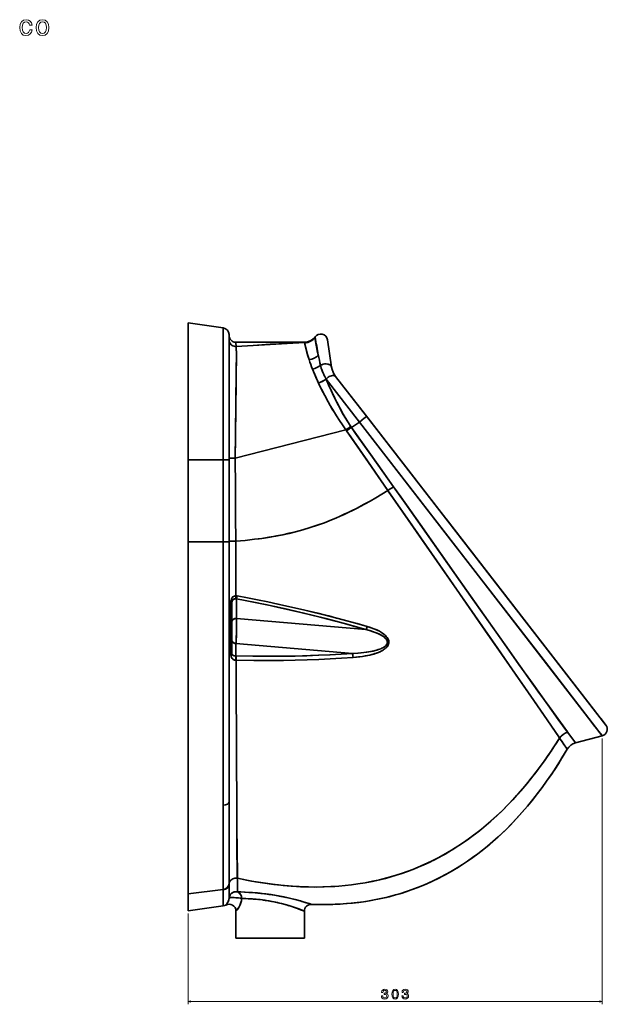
# Model space of a CAD drawing. Extents: x 436 to 1292, y 276 to 1626.
# Tile 9 of 9: x 863 to 1292, y 903 to 1623. Entities that reach past the tile are written whole.
import ezdxf

# ---------------------------------------------------------------- set-up
doc = ezdxf.new("R2010")
doc.units = 0

msp = doc.modelspace()

# ---------------------------------------------------------------- linework, layer by layer
at = {"color": 7, "lineweight": 35}
for p, q in [((1011.7, 1397.8), (986, 1401.41)), ((986, 1301.41), (986, 1401.41)), ((1011.7, 1397.8), (986, 1401.41)), ((986, 1301.41), (986, 1401.41)), ((1011.7, 1397.8), (1011.7, 1301.41)), ((1011.7, 1301.41), (1011.7, 1397.8)), ((1016, 1392.84), (1016, 1301.41)), ((1016, 1392.84), (1016, 1301.41)), ((1016, 1302.57), (1016, 1388.95)), ((1090.91, 1369.13), (1087.88, 1389.06)), ((1087.88, 1389.06), (1090.91, 1369.13)), ((1087.88, 1389.06), (1090.91, 1369.13)), ((1090.91, 1369.13), (1087.88, 1389.06)), ((1116.4, 1333.13), (1093.88, 1362.19)), ((1093.88, 1362.19), (1116.4, 1333.13)), ((1093.88, 1362.19), (1115.6, 1334.16)), ((1115.6, 1334.16), (1093.88, 1362.19)), ((1116.4, 1333.13), (1093.88, 1362.19)), ((1115.6, 1334.16), (1093.88, 1362.19)), ((1111.22, 1328.85), (1086.97, 1360.37)), ((1111.22, 1328.85), (1086.97, 1360.37)), ((1115.6, 1334.16), (1152.63, 1286.39)), ((1278.26, 1124.29), (1115.6, 1334.16)), ((1278.26, 1124.29), (1115.6, 1334.16)), ((1291.39, 1107.35), (1116.4, 1333.13)), ((1116.4, 1333.13), (1285.57, 1114.87)), ((1291.39, 1107.35), (1116.4, 1333.13)), ((1020.49, 1302.56), (1101.42, 1323.25)), ((1020.49, 1302.56), (1101.42, 1323.25)), ((1011.7, 1301.41), (986, 1301.41)), ((1011.7, 1301.41), (986, 1301.41)), ((986, 1241.41), (986, 1301.41)), ((986, 1241.41), (986, 1301.41)), ((1011.7, 1301.41), (1011.7, 1241.41)), ((1011.7, 1301.41), (1011.7, 1241.41)), ((1016, 1302.57), (1016, 1241.79)), ((1016, 1241.41), (1016, 1301.41)), ((1016, 1301.41), (1016, 1241.41)), ((1174.54, 1258.12), (1278.26, 1124.29)), ((1011.7, 1241.41), (986, 1241.41)), ((986, 983.79), (986, 1241.41)), ((1011.7, 1241.41), (986, 1241.41)), ((986, 983.79), (986, 1241.41)), ((1011.7, 1241.41), (1011.7, 1048.62)), ((1011.7, 1048.62), (1011.7, 1241.41)), ((1016, 1241.79), (1016, 1050.9)), ((1016, 1241.41), (1016, 1050.9)), ((1016, 1241.41), (1016, 1050.9)), ((1017.25, 1159.66), (1017.25, 1196.1)), ((1017.25, 1196.1), (1017.25, 1159.66)), ((1018, 1196.38), (1018, 1160.04)), ((1018, 1196.38), (1018, 1160.04)), ((1116.04, 1177.14), (1021.43, 1185.2)), ((1021.43, 1185.2), (1116.04, 1177.14)), ((1106.17, 1159.74), (1021, 1167)), ((1021, 1167), (1106.17, 1159.74)), ((1278.26, 1124.29), (1291.39, 1107.35)), ((1269.16, 1094.22), (1288.73, 1099.46)), ((1269.16, 1094.22), (1288.73, 1099.46)), ((1011.7, 1048.62), (1011.71, 987.06)), ((1011.71, 987.06), (1011.7, 1048.62)), ((1011.71, 987.06), (986, 983.79)), ((1011.71, 987.06), (986, 983.79)), ((1011.73, 975.02), (986, 971.41)), ((1011.73, 975.02), (986, 971.41)), ((1071, 951.41), (1021, 951.41)), ((1071, 951.41), (1021, 951.41))]:
    msp.add_line(p, q, dxfattribs=at)
at = {"color": 7, "lineweight": 35, "ltscale": 0.016339}
msp.add_line((1016, 1392.84), (1016, 1392.19), dxfattribs=at)
at = {"color": 7, "lineweight": 35, "ltscale": 0.015149}
msp.add_line((1016, 1392.84), (1016, 1392.24), dxfattribs=at)
at = {"color": 7, "lineweight": 35, "ltscale": 0.082175}
msp.add_line((1016, 1388.95), (1016, 1392.24), dxfattribs=at)
at = {"color": 7, "lineweight": 35, "ltscale": 0.001202}
msp.add_line((1016, 1392.24), (1016, 1392.19), dxfattribs=at)
msp.add_line((1016, 1392.24), (1016, 1392.19), dxfattribs=at)
at = {"color": 7, "lineweight": 35, "ltscale": 0.007889}
msp.add_line((1016, 1392.19), (1016, 1391.88), dxfattribs=at)
at = {"color": 7, "lineweight": 35, "ltscale": 0.007883}
msp.add_line((1016, 1391.88), (1016, 1392.19), dxfattribs=at)
at = {"color": 7, "lineweight": 35, "ltscale": 0.007886}
msp.add_line((1016, 1392.19), (1016, 1391.88), dxfattribs=at)
at = {"color": 7, "lineweight": 35, "ltscale": 0.00015347}
msp.add_line((1078.85, 1391.21), (1078.85, 1391.2), dxfattribs=at)
msp.add_line((1078.85, 1391.21), (1078.85, 1391.2), dxfattribs=at)
at = {"color": 7, "lineweight": 35, "ltscale": 0.000541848}
for p, q in [((1071.09, 1386.99), (1071.07, 1387.01)), ((1071.07, 1387.01), (1071.09, 1386.99))]:
    msp.add_line(p, q, dxfattribs=at)
at = {"color": 7, "lineweight": 35, "ltscale": 0.000364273}
msp.add_line((1090.9, 1369.14), (1090.91, 1369.13), dxfattribs=at)
msp.add_line((1090.9, 1369.14), (1090.91, 1369.13), dxfattribs=at)
at = {"color": 7, "lineweight": 35, "ltscale": 0.000339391}
msp.add_line((1093.89, 1362.18), (1093.88, 1362.19), dxfattribs=at)
at = {"color": 7, "lineweight": 35, "ltscale": 0.000419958}
msp.add_line((1093.89, 1362.18), (1093.88, 1362.19), dxfattribs=at)
at = {"color": 7, "lineweight": 35, "ltscale": 0.000256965}
msp.add_line((1093.89, 1362.18), (1093.88, 1362.19), dxfattribs=at)
at = {"color": 7, "lineweight": 35, "ltscale": 0.000535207}
msp.add_line((1081.34, 1357.46), (1081.33, 1357.47), dxfattribs=at)
msp.add_line((1081.34, 1357.46), (1081.33, 1357.47), dxfattribs=at)
at = {"color": 7, "lineweight": 35, "ltscale": 0.00049364}
for p, q in [((1086.97, 1360.37), (1086.96, 1360.39)), ((1086.96, 1360.39), (1086.97, 1360.37))]:
    msp.add_line(p, q, dxfattribs=at)
at = {"color": 7, "lineweight": 35, "ltscale": 0.174593}
msp.add_line((1105.41, 1324.97), (1111.22, 1328.85), dxfattribs=at)
msp.add_line((1105.41, 1324.97), (1111.22, 1328.85), dxfattribs=at)
at = {"color": 7, "lineweight": 35, "ltscale": 0.107603}
for p, q in [((1011.7, 1301.41), (1016, 1301.41)), ((1016, 1301.41), (1011.7, 1301.41)), ((1016, 1241.41), (1011.7, 1241.41)), ((1016, 1241.41), (1011.7, 1241.41))]:
    msp.add_line(p, q, dxfattribs=at)
at = {"color": 7, "lineweight": 35, "ltscale": 0.342618}
msp.add_line((1018, 1196.38), (1018, 1182.68), dxfattribs=at)
at = {"color": 7, "lineweight": 35, "ltscale": 0.361377}
for p, q in [((1021.43, 1199.65), (1021.43, 1185.2)), ((1021.43, 1185.2), (1021.43, 1199.65))]:
    msp.add_line(p, q, dxfattribs=at)
at = {"color": 7, "lineweight": 35, "ltscale": 0.327887}
msp.add_line((1018, 1169.56), (1018, 1182.68), dxfattribs=at)
at = {"color": 7, "lineweight": 35, "ltscale": 0.131555}
for p, q in [((1018, 1176.41), (1018, 1181.67)), ((1018, 1171.15), (1018, 1176.41))]:
    msp.add_line(p, q, dxfattribs=at)
at = {"color": 7, "lineweight": 35, "ltscale": 0.237991}
msp.add_line((1018, 1169.56), (1018, 1160.04), dxfattribs=at)
at = {"color": 7, "lineweight": 35, "ltscale": 0.228473}
for p, q in [((1021, 1167), (1021, 1157.86)), ((1021, 1157.86), (1021, 1167))]:
    msp.add_line(p, q, dxfattribs=at)
at = {"color": 7, "lineweight": 35, "ltscale": 0.000426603}
msp.add_line((1124.68, 1162.36), (1124.67, 1162.35), dxfattribs=at)
at = {"color": 7, "lineweight": 35, "ltscale": 0.079477}
msp.add_line((1021, 1154.68), (1021, 1157.86), dxfattribs=at)
msp.add_line((1021, 1154.68), (1021, 1157.86), dxfattribs=at)
at = {"color": 7, "lineweight": 35, "ltscale": 0.007389}
for p, q in [((1021.29, 1157.85), (1021, 1157.86)), ((1021, 1157.86), (1021.29, 1157.85))]:
    msp.add_line(p, q, dxfattribs=at)
at = {"color": 7, "lineweight": 35, "ltscale": 0.004618}
msp.add_line((1021.18, 1154.68), (1021, 1154.68), dxfattribs=at)
msp.add_line((1021.18, 1154.68), (1021, 1154.68), dxfattribs=at)
at = {"color": 7, "lineweight": 35, "ltscale": 0.25087}
msp.add_line((1277.28, 1114.3), (1283.41, 1106.36), dxfattribs=at)
at = {"color": 7, "lineweight": 35, "ltscale": 0.143751}
msp.add_line((1287.87, 1111.9), (1291.39, 1107.35), dxfattribs=at)
at = {"color": 7, "lineweight": 35, "ltscale": 0.073296}
msp.add_line((1259.13, 1095.52), (1260.78, 1093.09), dxfattribs=at)
at = {"color": 7, "lineweight": 35, "ltscale": 0.058557}
msp.add_line((1288.59, 1099.65), (1287.16, 1101.5), dxfattribs=at)
at = {"color": 7, "lineweight": 35, "ltscale": 0.053032}
msp.add_line((1287.27, 1101.35), (1288.57, 1099.67), dxfattribs=at)
at = {"color": 7, "lineweight": 13}
for p, q in [((1288.73, 1097.46), (1288.73, 903.08)), ((986, 969.41), (986, 903.08)), ((986, 905.08), (1288.73, 905.08))]:
    msp.add_line(p, q, dxfattribs=at)
at = {"color": 7, "lineweight": 35, "ltscale": 0.003667}
msp.add_line((1269.16, 1094.22), (1269.07, 1094.34), dxfattribs=at)
at = {"color": 7, "lineweight": 35, "ltscale": 0.003471}
msp.add_line((1269.16, 1094.22), (1269.07, 1094.33), dxfattribs=at)
at = {"color": 7, "lineweight": 35, "ltscale": 0.004324}
msp.add_line((1011.71, 986.88), (1011.71, 987.06), dxfattribs=at)
msp.add_line((1011.71, 986.88), (1011.71, 987.06), dxfattribs=at)
at = {"color": 7, "lineweight": 35, "ltscale": 0.004198}
msp.add_line((1016.01, 991.28), (1016.01, 991.11), dxfattribs=at)
at = {"color": 7, "lineweight": 35, "ltscale": 0.004204}
msp.add_line((1016.01, 991.11), (1016.01, 991.28), dxfattribs=at)
at = {"color": 7, "lineweight": 35, "ltscale": 0.256868}
for p, q in [((1016.01, 980.84), (1016.01, 991.11)), ((1016.01, 991.11), (1016.01, 980.84))]:
    msp.add_line(p, q, dxfattribs=at)
at = {"color": 7, "lineweight": 35, "ltscale": 0.309686}
for p, q in [((986, 983.79), (986, 971.41)), ((986, 971.41), (986, 983.79))]:
    msp.add_line(p, q, dxfattribs=at)
at = {"color": 7, "lineweight": 35, "ltscale": 0.000643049}
msp.add_line((1019.78, 981.08), (1019.75, 981.08), dxfattribs=at)
at = {"color": 7, "lineweight": 35, "ltscale": 0.004742}
msp.add_line((1025.13, 981.14), (1025.15, 980.95), dxfattribs=at)
at = {"color": 7, "lineweight": 35, "ltscale": 0.001206}
msp.add_line((1025.21, 980.47), (1025.17, 980.47), dxfattribs=at)
at = {"color": 7, "lineweight": 35, "ltscale": 0.004666}
msp.add_line((1025.17, 980.47), (1025.35, 980.46), dxfattribs=at)
at = {"color": 7, "lineweight": 35, "ltscale": 0.017758}
msp.add_line((1059.9, 975.15), (1059.22, 975.36), dxfattribs=at)
at = {"color": 7, "lineweight": 35, "ltscale": 0.02214}
msp.add_line((1068.95, 972.02), (1068.12, 972.33), dxfattribs=at)
at = {"color": 7, "lineweight": 35, "ltscale": 0.018752}
msp.add_line((1075.26, 976.5), (1074.54, 976.73), dxfattribs=at)
at = {"color": 7, "lineweight": 35, "ltscale": 0.497229}
for p, q in [((1021, 971.3), (1021, 951.41)), ((1021, 951.41), (1021, 971.3))]:
    msp.add_line(p, q, dxfattribs=at)
at = {"color": 7, "lineweight": 35, "ltscale": 5.93526e-05}
msp.add_line((1021.12, 971.42), (1021.12, 971.42), dxfattribs=at)
at = {"color": 7, "lineweight": 35, "ltscale": 0.000338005}
msp.add_line((1021.42, 971.73), (1021.43, 971.74), dxfattribs=at)
at = {"color": 7, "lineweight": 35, "ltscale": 0.000940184}
msp.add_line((1069.06, 971.97), (1069.09, 971.96), dxfattribs=at)
at = {"color": 7, "lineweight": 35, "ltscale": 0.002539}
msp.add_line((1069.24, 971.9), (1069.14, 971.94), dxfattribs=at)
at = {"color": 7, "lineweight": 35, "ltscale": 0.005882}
msp.add_line((1071, 971.19), (1070.78, 971.28), dxfattribs=at)
at = {"color": 7, "lineweight": 35, "ltscale": 0.49454}
for p, q in [((1071, 951.41), (1071, 971.19)), ((1071, 971.19), (1071, 951.41))]:
    msp.add_line(p, q, dxfattribs=at)
at = {"color": 7, "lineweight": 13}
for points in [[(870.18, 1619.22), (871.93, 1619.22), (871.57, 1620.84), (870.7, 1622.11), (869.35, 1622.89), (867.6, 1623.2), (865.66, 1622.79), (864.19, 1621.66), (863.26, 1619.83), (862.94, 1617.37), (863.24, 1614.93), (864.15, 1613.11), (865.58, 1611.98), (867.53, 1611.6), (869.27, 1611.9), (870.62, 1612.75), (871.55, 1614.08), (871.95, 1615.85), (870.26, 1615.85), (869.96, 1614.72), (869.39, 1613.88), (868.58, 1613.35), (867.6, 1613.19), (866.36, 1613.45), (865.48, 1614.26), (864.93, 1615.57), (864.75, 1617.43), (864.93, 1619.24), (865.5, 1620.55), (866.4, 1621.36), (867.6, 1621.64), (868.64, 1621.46), (869.43, 1621), (869.96, 1620.23)], [(874.9, 1617.39), (875.22, 1614.93), (876.15, 1613.11), (877.62, 1611.98), (879.6, 1611.6), (881.55, 1611.98), (883.03, 1613.09), (883.96, 1614.91), (884.3, 1617.39), (883.96, 1619.85), (883.03, 1621.68), (881.55, 1622.79), (879.6, 1623.2), (877.62, 1622.79), (876.15, 1621.66), (875.22, 1619.85)], [(876.71, 1617.41), (876.89, 1619.22), (877.46, 1620.53), (878.37, 1621.34), (879.6, 1621.62), (880.81, 1621.34), (881.72, 1620.55), (882.28, 1619.22), (882.48, 1617.41), (882.28, 1615.57), (881.72, 1614.24), (880.81, 1613.43), (879.6, 1613.17), (878.37, 1613.43), (877.46, 1614.24), (876.89, 1615.57)], [(1127.35, 909.28), (1127.35, 909.21), (1127.51, 908.24), (1127.99, 907.51), (1128.73, 907.05), (1129.72, 906.88), (1130.77, 907.05), (1131.56, 907.49), (1132.06, 908.2), (1132.24, 909.1), (1132.16, 909.7), (1131.94, 910.18), (1131.58, 910.56), (1131.09, 910.83), (1131.75, 911.37), (1131.98, 912.24), (1131.83, 913.03), (1131.4, 913.62), (1130.69, 914), (1129.72, 914.13), (1128.81, 913.97), (1128.12, 913.52), (1127.66, 912.82), (1127.51, 911.88), (1127.51, 911.81), (1128.41, 911.81), (1128.49, 912.45), (1128.75, 912.92), (1129.18, 913.2), (1129.77, 913.3), (1130.3, 913.22), (1130.68, 913.01), (1130.91, 912.66), (1131, 912.2), (1130.91, 911.71), (1130.67, 911.37), (1130.25, 911.17), (1129.67, 911.11), (1129.28, 911.12), (1129.28, 910.32), (1129.77, 910.34), (1130.41, 910.25), (1130.88, 910.01), (1131.16, 909.62), (1131.27, 909.1), (1131.15, 908.52), (1130.86, 908.09), (1130.4, 907.81), (1129.78, 907.72), (1129.15, 907.82), (1128.68, 908.13), (1128.39, 908.61), (1128.28, 909.28)], [(1134.93, 910.5), (1135.09, 908.91), (1135.56, 907.78), (1136.32, 907.1), (1137.37, 906.88), (1138.4, 907.1), (1139.16, 907.78), (1139.62, 908.91), (1139.79, 910.5), (1139.62, 912.07), (1139.43, 912.69), (1139.16, 913.21), (1138.4, 913.9), (1137.37, 914.13), (1136.32, 913.9), (1135.56, 913.2), (1135.09, 912.07)], [(1135.9, 910.5), (1135.98, 911.72), (1136.24, 912.59), (1136.69, 913.11), (1137.37, 913.29), (1138.03, 913.11), (1138.49, 912.59), (1138.74, 911.72), (1138.82, 910.5), (1138.74, 909.27), (1138.49, 908.39), (1138.03, 907.87), (1137.37, 907.7), (1136.69, 907.87), (1136.24, 908.39), (1135.98, 909.27)], [(1142.3, 909.28), (1142.3, 909.21), (1142.46, 908.24), (1142.93, 907.51), (1143.68, 907.05), (1144.67, 906.88), (1145.72, 907.05), (1146.5, 907.49), (1147.01, 908.2), (1147.19, 909.1), (1147.11, 909.7), (1146.89, 910.18), (1146.52, 910.56), (1146.04, 910.83), (1146.69, 911.37), (1146.93, 912.24), (1146.77, 913.03), (1146.34, 913.62), (1145.63, 914), (1144.67, 914.13), (1143.76, 913.97), (1143.06, 913.52), (1142.61, 912.82), (1142.46, 911.88), (1142.46, 911.81), (1143.35, 911.81), (1143.44, 912.45), (1143.7, 912.92), (1144.12, 913.2), (1144.72, 913.3), (1145.24, 913.22), (1145.62, 913.01), (1145.86, 912.66), (1145.95, 912.2), (1145.86, 911.71), (1145.61, 911.37), (1145.19, 911.17), (1144.62, 911.11), (1144.22, 911.12), (1144.22, 910.32), (1144.72, 910.34), (1145.35, 910.25), (1145.83, 910.01), (1146.11, 909.62), (1146.21, 909.1), (1146.1, 908.52), (1145.81, 908.09), (1145.34, 907.81), (1144.73, 907.72), (1144.09, 907.82), (1143.63, 908.13), (1143.33, 908.61), (1143.22, 909.28)]]:
    msp.add_lwpolyline(points, close=True, dxfattribs=at)
at = {"color": 7, "lineweight": 35}
for points in [[(1021.04, 1387.24), (1020.33, 1387.28), (1019.62, 1387.43), (1018.95, 1387.68), (1018.32, 1388.02), (1017.74, 1388.45), (1017.23, 1388.95), (1016.8, 1389.52), (1016.46, 1390.15), (1016.2, 1390.82), (1016.03, 1391.68), (1016, 1391.88)], [(1078.88, 1390.96), (1079.02, 1389.33), (1079.39, 1386.56), (1079.84, 1383.99), (1080.43, 1381.08), (1081.19, 1377.92)], [(1078.88, 1390.96), (1079.02, 1389.33), (1079.39, 1386.56), (1079.84, 1383.99), (1080.43, 1381.09), (1081.19, 1377.92)], [(1021.18, 1384.12), (1020.38, 1384.16), (1019.59, 1384.32), (1018.83, 1384.6), (1018.14, 1384.99), (1017.52, 1385.49), (1016.98, 1386.08), (1016.56, 1386.74), (1016.24, 1387.46), (1016.06, 1388.22), (1016, 1388.95)], [(1021.18, 1384.12), (1020.38, 1384.16), (1019.59, 1384.32), (1018.83, 1384.6), (1018.14, 1384.99), (1017.51, 1385.49), (1016.98, 1386.08), (1016.56, 1386.74), (1016.24, 1387.46), (1016.06, 1388.22), (1016, 1388.95)], [(1021.18, 1384.12), (1021.19, 1383.95), (1021.26, 1382.18), (1021.3, 1380.03), (1021.31, 1376.68), (1021.26, 1368.61), (1021.18, 1361.83), (1021, 1346.84), (1020.65, 1317.08), (1020.49, 1302.56)], [(1020.49, 1302.56), (1020.89, 1337.6), (1021.22, 1364.8), (1021.31, 1374.83), (1021.31, 1378.98), (1021.25, 1382.56), (1021.18, 1384.12)], [(1021.04, 1387.24), (1021.04, 1387.24), (1021.04, 1387.24), (1021.04, 1387.24), (1021.04, 1387.23), (1021.03, 1387.22), (1021.03, 1387.16), (1021.03, 1386.81), (1021.18, 1384.12)], [(1021.18, 1384.12), (1021.03, 1386.86), (1021.03, 1387.19), (1021.04, 1387.23), (1021.04, 1387.24), (1021.04, 1387.24), (1021.04, 1387.24)], [(1021.04, 1387.24), (1032.78, 1387.31), (1044.55, 1387.34), (1057.62, 1387.31), (1070.8, 1387.23)], [(1021.04, 1387.24), (1032.78, 1387.31), (1044.55, 1387.34), (1057.62, 1387.31), (1070.8, 1387.23)], [(1021.04, 1387.24), (1032.78, 1387.31), (1044.55, 1387.34), (1057.62, 1387.31), (1070.8, 1387.23)], [(1021.04, 1387.24), (1032.78, 1387.31), (1044.55, 1387.34), (1057.62, 1387.31), (1070.8, 1387.23)], [(1070.8, 1387.23), (1049.93, 1387.33), (1031.3, 1387.31), (1021.04, 1387.24)], [(1070.8, 1387.23), (1049.93, 1387.33), (1031.3, 1387.31), (1021.04, 1387.24)], [(1021.18, 1384.12), (1033.58, 1385), (1046.01, 1385.76), (1058.5, 1386.43), (1071.09, 1386.99)], [(1021.18, 1384.12), (1033.59, 1385), (1046.03, 1385.77), (1058.52, 1386.43), (1071.09, 1386.99)], [(1071.19, 1386.75), (1071.11, 1386.97), (1071.09, 1386.99)], [(1071.09, 1386.99), (1071.11, 1386.97), (1071.19, 1386.75)], [(1074.45, 1374.56), (1073.33, 1378.21), (1072.45, 1381.43), (1071.74, 1384.42), (1071.3, 1386.36), (1071.19, 1386.75)], [(1071.19, 1386.75), (1071.41, 1385.91), (1072.13, 1382.75), (1072.86, 1379.89), (1073.81, 1376.57), (1074.45, 1374.56)], [(1082.81, 1370.42), (1083.26, 1370.66), (1083.73, 1370.87), (1084.73, 1371.2), (1085.78, 1371.39), (1086.83, 1371.45), (1087.85, 1371.36), (1088.35, 1371.27), (1088.83, 1371.13), (1089.27, 1370.96), (1089.66, 1370.75), (1090.16, 1370.4), (1090.56, 1369.97), (1090.82, 1369.48), (1090.91, 1369.13)], [(1082.81, 1370.42), (1083.26, 1370.66), (1083.73, 1370.87), (1084.73, 1371.2), (1085.78, 1371.39), (1086.84, 1371.45), (1087.85, 1371.36), (1088.36, 1371.26), (1088.83, 1371.13), (1089.26, 1370.96), (1089.66, 1370.76), (1090.1, 1370.45), (1090.46, 1370.09), (1090.72, 1369.69), (1090.84, 1369.41), (1090.91, 1369.13)], [(1082.81, 1370.42), (1083.37, 1368.33), (1084.07, 1366.27), (1084.9, 1364.25), (1085.87, 1362.28), (1086.96, 1360.39)], [(1082.81, 1370.42), (1083.37, 1368.33), (1084.07, 1366.27), (1084.9, 1364.25), (1085.86, 1362.29), (1086.96, 1360.39)], [(1081.33, 1357.47), (1080.64, 1358.98), (1079.36, 1361.96), (1077.01, 1367.62)], [(1077.01, 1367.62), (1078.23, 1364.68), (1079.49, 1361.66), (1080.82, 1358.57), (1081.33, 1357.47)], [(1086.96, 1360.39), (1087.61, 1361.05), (1088.34, 1361.64), (1089.13, 1362.14), (1089.95, 1362.54), (1090.79, 1362.83), (1091.57, 1362.96), (1092.31, 1362.97), (1092.66, 1362.91), (1092.99, 1362.82), (1093.49, 1362.56), (1093.7, 1362.39), (1093.88, 1362.19)], [(1086.96, 1360.39), (1087.61, 1361.05), (1088.34, 1361.64), (1089.13, 1362.14), (1089.95, 1362.54), (1090.79, 1362.82), (1091.57, 1362.96), (1092.31, 1362.97), (1092.66, 1362.91), (1092.98, 1362.82), (1093.49, 1362.57), (1093.7, 1362.39), (1093.88, 1362.19)], [(1101.42, 1323.25), (1098.86, 1326.87), (1096.66, 1330.12), (1094.52, 1333.43), (1092.98, 1335.9), (1091.47, 1338.39), (1089.95, 1340.99), (1088.46, 1343.6), (1085.94, 1348.22), (1083.56, 1352.85), (1081.34, 1357.46)], [(1081.34, 1357.46), (1083.55, 1352.88), (1085.92, 1348.28), (1088.41, 1343.69), (1089.9, 1341.07), (1091.43, 1338.46), (1092.96, 1335.93), (1094.53, 1333.41), (1096.7, 1330.07), (1098.92, 1326.78), (1101.42, 1323.25)], [(1086.97, 1360.37), (1088.89, 1355.7), (1090.97, 1351.02), (1093.18, 1346.34), (1094.96, 1342.79), (1096.82, 1339.26), (1098.75, 1335.78), (1100.69, 1332.43), (1102.71, 1329.13), (1104.99, 1325.58)], [(1086.97, 1360.37), (1088.7, 1356.15), (1090.56, 1351.91), (1092.54, 1347.66), (1094.63, 1343.44), (1096.82, 1339.26), (1099.36, 1334.71), (1102.01, 1330.25), (1104.79, 1325.89), (1104.99, 1325.58)], [(1111.22, 1328.85), (1113.08, 1330.27), (1114.84, 1331.69), (1115.85, 1332.55), (1116.2, 1332.87), (1116.39, 1333.09), (1116.4, 1333.11), (1116.41, 1333.12), (1116.4, 1333.13), (1116.4, 1333.13)], [(1111.22, 1328.85), (1113.08, 1330.27), (1114.84, 1331.69), (1115.85, 1332.55), (1116.2, 1332.87), (1116.39, 1333.09), (1116.4, 1333.11), (1116.41, 1333.12), (1116.4, 1333.13), (1116.4, 1333.13)], [(1288.73, 1099.46), (1247.17, 1153.28), (1179.81, 1240.3), (1111.22, 1328.85)], [(1288.73, 1099.46), (1179.97, 1240.09), (1111.22, 1328.85)], [(1132.09, 1278.75), (1120.04, 1296.23), (1107.98, 1313.76), (1101.9, 1322.54)], [(1132.09, 1278.75), (1117.04, 1300.6), (1104.95, 1318.14), (1101.9, 1322.54)], [(1136.23, 1281.62), (1120.83, 1303.25), (1108.49, 1320.61), (1105.41, 1324.97)], [(1105.41, 1324.97), (1115.67, 1310.49), (1125.96, 1296.06), (1136.23, 1281.62)], [(1020.49, 1302.56), (1016.44, 1302.57), (1016.01, 1302.57), (1016, 1302.57), (1016, 1302.57)], [(1020.49, 1302.56), (1016.44, 1302.57), (1016.01, 1302.57), (1016, 1302.57), (1016, 1302.57)], [(1020.49, 1302.56), (1020.6, 1281.27), (1020.73, 1260), (1020.8, 1241.77)], [(1020.49, 1302.56), (1020.6, 1281.27), (1020.73, 1260), (1020.8, 1241.77)], [(1020.8, 1241.77), (1027.73, 1242.4), (1034.64, 1243.17), (1038.08, 1243.61), (1041.51, 1244.09), (1046.07, 1244.81), (1050.61, 1245.6), (1055.14, 1246.49), (1059.87, 1247.52), (1064.58, 1248.67), (1069.92, 1250.11), (1075.21, 1251.69), (1080.44, 1253.43), (1085.61, 1255.3), (1090.73, 1257.32), (1093.95, 1258.67), (1097.15, 1260.07), (1100.09, 1261.41), (1103.01, 1262.79), (1106.01, 1264.26), (1109, 1265.77), (1114.83, 1268.84), (1119.03, 1271.15), (1123.22, 1273.52), (1127.66, 1276.11), (1132.09, 1278.75)], [(1020.8, 1241.77), (1027.73, 1242.4), (1031.19, 1242.77), (1034.65, 1243.17), (1039.82, 1243.85), (1044.96, 1244.63), (1050.09, 1245.51), (1055.2, 1246.5), (1059.93, 1247.54), (1064.64, 1248.68), (1069.98, 1250.12), (1075.27, 1251.71), (1080.5, 1253.45), (1085.68, 1255.33), (1090.81, 1257.35), (1094.03, 1258.7), (1097.23, 1260.1), (1100.16, 1261.44), (1103.08, 1262.82), (1106.09, 1264.3), (1109.07, 1265.81), (1114.9, 1268.88), (1119.07, 1271.17), (1123.21, 1273.52), (1127.66, 1276.11), (1132.09, 1278.75)], [(1257.55, 1097.84), (1257.38, 1098.09), (1245.77, 1115.04), (1232.17, 1134.81), (1215.42, 1159), (1203.04, 1176.83), (1177.83, 1213.06), (1149.97, 1253.02), (1135.93, 1273.21), (1132.09, 1278.75)], [(1257.55, 1097.84), (1256.47, 1099.41), (1238.68, 1125.36), (1225.42, 1144.57), (1212.51, 1163.2), (1184.44, 1203.56), (1156.97, 1242.99), (1142.95, 1263.11), (1132.34, 1278.39), (1132.09, 1278.75)], [(1263.36, 1102.09), (1256.61, 1111.42), (1248.99, 1122.03), (1238.15, 1137.19), (1227.86, 1151.66), (1214.16, 1171.03), (1183.63, 1214.33), (1155.61, 1254.15), (1141.45, 1274.25), (1136.23, 1281.62)], [(1136.23, 1281.62), (1144.7, 1269.63), (1149.32, 1263.09), (1180.6, 1218.63), (1194.51, 1198.88), (1218.89, 1164.33), (1224.63, 1156.23), (1241.71, 1132.2), (1249.86, 1120.81), (1263.25, 1102.25), (1263.36, 1102.09)], [(1020.8, 1241.77), (1016.48, 1241.78), (1016.07, 1241.78), (1016, 1241.79), (1016, 1241.79)], [(1020.8, 1241.77), (1016.47, 1241.78), (1016.01, 1241.79), (1016, 1241.79), (1016, 1241.79)], [(1020.8, 1241.77), (1020.8, 1237.98), (1020.84, 1226.04), (1020.97, 1201.86)], [(1020.8, 1241.77), (1020.81, 1234.3), (1020.85, 1224.29), (1020.97, 1201.86)], [(1017.25, 1196.1), (1017.28, 1196.98), (1017.37, 1197.87), (1017.49, 1198.54), (1017.68, 1199.2), (1017.95, 1199.85), (1018.33, 1200.47), (1018.57, 1200.76), (1018.85, 1201.03), (1019.32, 1201.38), (1019.88, 1201.65), (1020.41, 1201.8), (1020.97, 1201.86)], [(1017.25, 1196.1), (1017.27, 1196.92), (1017.35, 1197.75), (1017.5, 1198.57), (1017.64, 1199.09), (1017.84, 1199.61), (1018.05, 1200.03), (1018.31, 1200.44), (1018.56, 1200.74), (1018.84, 1201.02), (1019.32, 1201.38), (1019.85, 1201.64), (1020.44, 1201.81), (1020.97, 1201.86)], [(1018, 1196.38), (1018.02, 1196.92), (1018.08, 1197.45), (1018.2, 1197.97), (1018.31, 1198.25), (1018.45, 1198.52), (1018.63, 1198.78), (1018.86, 1199.02), (1019.31, 1199.33), (1019.89, 1199.56), (1020.29, 1199.65), (1020.97, 1199.71)], [(1020.97, 1199.71), (1020.29, 1199.65), (1019.66, 1199.49), (1019.16, 1199.24), (1018.75, 1198.91), (1018.45, 1198.52), (1018.25, 1198.11), (1018.12, 1197.67), (1018.05, 1197.22), (1018, 1196.38)], [(1021.43, 1199.65), (1028.86, 1198.2), (1036.29, 1196.71), (1043.71, 1195.18), (1051.11, 1193.6), (1060.92, 1191.44), (1070.64, 1189.19), (1076.6, 1187.76), (1082.51, 1186.3), (1088.16, 1184.86), (1093.76, 1183.4), (1101.3, 1181.36), (1108.72, 1179.27), (1116.04, 1177.14)], [(1116.04, 1177.14), (1106.45, 1179.92), (1096.67, 1182.62), (1086.7, 1185.24), (1076.57, 1187.77), (1067.56, 1189.91), (1058.48, 1191.98), (1049.34, 1193.98), (1042.38, 1195.45), (1035.4, 1196.89), (1021.43, 1199.65)], [(1021.89, 1201.77), (1029.34, 1200.33), (1036.8, 1198.85), (1044.25, 1197.33), (1051.67, 1195.77), (1061.51, 1193.62), (1071.29, 1191.39), (1080.79, 1189.11), (1090.18, 1186.75), (1099.43, 1184.31), (1108.5, 1181.8), (1116.97, 1179.36)], [(1021.89, 1201.77), (1029.35, 1200.33), (1036.8, 1198.85), (1044.24, 1197.34), (1051.67, 1195.77), (1061.53, 1193.62), (1071.3, 1191.38), (1077.26, 1189.97), (1083.17, 1188.52), (1088.89, 1187.08), (1094.56, 1185.61), (1102.13, 1183.57), (1109.61, 1181.49), (1116.97, 1179.36)], [(1018, 1182.68), (1018.04, 1183.12), (1018.18, 1183.54), (1018.39, 1183.94), (1018.69, 1184.3), (1019.05, 1184.61), (1019.46, 1184.86), (1020.09, 1185.11), (1020.75, 1185.22), (1021.43, 1185.2)], [(1021.43, 1185.2), (1021.48, 1183.51), (1021.47, 1179.21), (1021.39, 1174.91), (1021.24, 1170.9), (1021.05, 1167.55), (1021, 1167)], [(1021, 1167), (1021.13, 1168.74), (1021.33, 1172.98), (1021.44, 1177.25), (1021.49, 1181.44), (1021.47, 1184.08), (1021.43, 1185.2)], [(1116.04, 1177.14), (1118.7, 1176.43), (1121.29, 1175.61), (1123.41, 1174.84), (1125.45, 1173.97), (1127, 1173.19), (1127.74, 1172.76), (1128.45, 1172.31), (1129.47, 1171.56), (1129.94, 1171.16), (1130.37, 1170.73), (1130.91, 1170.08), (1131.14, 1169.74), (1131.34, 1169.38), (1131.5, 1169), (1131.62, 1168.61), (1131.7, 1168.02), (1131.65, 1167.4), (1131.56, 1167.06), (1131.44, 1166.72), (1131.06, 1166.07), (1130.79, 1165.71), (1130.47, 1165.37), (1130.02, 1164.97), (1129.54, 1164.6), (1128.98, 1164.23), (1128.38, 1163.88), (1127.65, 1163.5), (1126.89, 1163.16), (1125.95, 1162.79), (1125, 1162.46), (1123.84, 1162.1), (1122.68, 1161.79), (1121.27, 1161.45), (1119.86, 1161.16), (1118.21, 1160.87), (1116.55, 1160.62), (1114.56, 1160.37), (1112.56, 1160.16), (1110.27, 1159.97), (1106.17, 1159.74)], [(1106.17, 1159.74), (1110.08, 1159.96), (1112.23, 1160.13), (1114.38, 1160.35), (1116.1, 1160.56), (1117.82, 1160.81), (1120.66, 1161.32), (1122.97, 1161.86), (1124.1, 1162.18), (1125.23, 1162.54), (1126.86, 1163.15), (1127.65, 1163.5), (1128.42, 1163.9), (1128.99, 1164.23), (1129.54, 1164.6), (1129.97, 1164.93), (1130.38, 1165.29), (1130.91, 1165.86), (1131.32, 1166.49), (1131.48, 1166.82), (1131.59, 1167.16), (1131.67, 1167.51), (1131.7, 1167.85), (1131.69, 1168.19), (1131.64, 1168.53), (1131.52, 1168.93), (1131.37, 1169.32), (1131.16, 1169.7), (1130.93, 1170.06), (1130.57, 1170.51), (1130.17, 1170.93), (1129.73, 1171.34), (1129.27, 1171.72), (1128.58, 1172.22), (1127.86, 1172.69), (1127.03, 1173.17), (1126.16, 1173.63), (1125.11, 1174.13), (1124.04, 1174.59), (1122.75, 1175.09), (1121.44, 1175.56), (1118.77, 1176.4), (1116.04, 1177.14)], [(1116.97, 1179.36), (1119.74, 1178.47), (1121.09, 1177.99), (1122.42, 1177.47), (1124.15, 1176.71), (1125.83, 1175.88), (1127.43, 1174.95), (1128.66, 1174.12), (1129.81, 1173.21), (1130.34, 1172.71), (1130.85, 1172.19), (1131.27, 1171.69), (1131.66, 1171.16), (1131.99, 1170.62), (1132.27, 1170.06), (1132.5, 1169.45), (1132.66, 1168.81), (1132.73, 1168.1), (1132.69, 1167.37), (1132.53, 1166.63), (1132.27, 1165.94), (1131.9, 1165.27), (1131.46, 1164.64), (1131.04, 1164.15), (1130.58, 1163.69), (1130.03, 1163.21), (1129.45, 1162.76), (1128.77, 1162.3), (1128.07, 1161.87), (1127.19, 1161.38), (1126.29, 1160.94), (1125.08, 1160.42), (1123.85, 1159.95), (1122.61, 1159.53), (1121.36, 1159.15), (1118.84, 1158.5), (1116.13, 1157.94), (1113.4, 1157.49), (1110.67, 1157.13), (1108.62, 1156.92), (1106.57, 1156.74)], [(1116.97, 1179.36), (1119.44, 1178.58), (1121.85, 1177.7), (1123.87, 1176.84), (1125.81, 1175.89), (1127.34, 1175.01), (1128.08, 1174.53), (1128.79, 1174.03), (1129.87, 1173.16), (1130.37, 1172.69), (1130.85, 1172.19), (1131.49, 1171.4), (1132.04, 1170.54), (1132.26, 1170.08), (1132.45, 1169.61), (1132.65, 1168.85), (1132.73, 1168.05), (1132.69, 1167.34), (1132.53, 1166.63), (1132.27, 1165.94), (1131.91, 1165.27), (1131.46, 1164.65), (1131.04, 1164.16), (1130.58, 1163.7), (1130.03, 1163.21), (1129.45, 1162.76), (1128.78, 1162.3), (1128.08, 1161.87), (1127.2, 1161.39), (1126.3, 1160.95), (1125.26, 1160.49), (1124.21, 1160.08), (1122.98, 1159.65), (1121.74, 1159.26), (1120.28, 1158.85), (1118.82, 1158.49), (1117.16, 1158.14), (1115.49, 1157.82), (1113.58, 1157.51), (1111.66, 1157.25), (1109.11, 1156.96), (1106.57, 1156.74)], [(1116.97, 1179.36), (1116.66, 1178.46), (1116.31, 1177.63), (1116.04, 1177.14)], [(1116.97, 1179.36), (1116.72, 1178.61), (1116.44, 1177.9), (1116.24, 1177.49), (1116.04, 1177.14)], [(1018, 1169.56), (1018.02, 1169.26), (1018.08, 1168.96), (1018.19, 1168.67), (1018.33, 1168.4), (1018.67, 1167.94), (1019.12, 1167.56), (1019.64, 1167.28), (1020.3, 1167.07), (1021, 1167)], [(1021, 1154.68), (1020.57, 1154.71), (1020.16, 1154.78), (1019.76, 1154.91), (1019.39, 1155.08), (1019.06, 1155.29), (1018.76, 1155.51), (1018.29, 1156), (1017.93, 1156.54), (1017.69, 1157.03), (1017.52, 1157.53), (1017.39, 1158.05), (1017.31, 1158.58), (1017.25, 1159.66)], [(1021, 1154.68), (1020.4, 1154.73), (1019.84, 1154.88), (1019.45, 1155.05), (1019.11, 1155.25), (1018.79, 1155.49), (1018.51, 1155.76), (1018.1, 1156.26), (1017.79, 1156.81), (1017.61, 1157.26), (1017.47, 1157.73), (1017.3, 1158.68), (1017.25, 1159.66)], [(1021, 1157.86), (1020.28, 1157.89), (1019.72, 1157.98), (1019.19, 1158.12), (1018.78, 1158.32), (1018.44, 1158.59), (1018.22, 1158.92), (1018.08, 1159.29), (1018.02, 1159.65), (1018, 1160.04)], [(1018, 1160.04), (1018.05, 1159.46), (1018.11, 1159.19), (1018.21, 1158.94), (1018.34, 1158.72), (1018.5, 1158.53), (1018.71, 1158.37), (1018.94, 1158.23), (1019.33, 1158.07), (1019.79, 1157.96), (1020.34, 1157.89), (1021, 1157.86)], [(1106.17, 1159.74), (1097.93, 1159.18), (1089.62, 1158.7), (1081.27, 1158.32), (1072.79, 1158.02), (1064.26, 1157.8), (1055.69, 1157.67), (1047.12, 1157.61), (1040.66, 1157.61), (1034.2, 1157.66), (1021.29, 1157.85)], [(1021.29, 1157.85), (1033.34, 1157.67), (1045.4, 1157.61), (1057.45, 1157.69), (1063.55, 1157.79), (1069.64, 1157.93), (1075.57, 1158.1), (1081.49, 1158.33), (1089.77, 1158.71), (1098.01, 1159.18), (1106.17, 1159.74)], [(1106.57, 1156.74), (1106.49, 1157.72), (1106.38, 1158.67), (1106.28, 1159.26), (1106.17, 1159.74)], [(1106.57, 1156.74), (1106.49, 1157.77), (1106.36, 1158.78), (1106.24, 1159.45), (1106.17, 1159.74)], [(1021.18, 1154.68), (1021.24, 1156.93), (1021.29, 1157.85)], [(1021.18, 1154.68), (1021.24, 1156.94), (1021.29, 1157.85)], [(1106.57, 1156.74), (1098.26, 1156.16), (1089.9, 1155.67), (1081.48, 1155.27), (1072.95, 1154.95), (1064.35, 1154.71), (1055.74, 1154.56), (1047.12, 1154.49), (1040.63, 1154.48), (1034.14, 1154.51), (1021.18, 1154.68)], [(1106.57, 1156.74), (1098.26, 1156.16), (1089.9, 1155.67), (1081.49, 1155.27), (1072.95, 1154.95), (1064.37, 1154.71), (1055.75, 1154.56), (1047.13, 1154.49), (1040.63, 1154.48), (1034.15, 1154.51), (1021.18, 1154.68)], [(1021.18, 1154.68), (1021.49, 1075.56), (1021.57, 1056.8), (1021.76, 1021.77), (1022.01, 995.55), (1022.02, 995.27)], [(1021.18, 1154.68), (1021.49, 1075.59), (1021.57, 1056.86), (1021.7, 1030.39), (1021.79, 1018.03), (1022.02, 995.27)], [(1263.36, 1102.09), (1266.46, 1097.85), (1269.16, 1094.22)], [(1269.16, 1094.22), (1266.4, 1097.94), (1263.36, 1102.09)], [(1022.02, 995.27), (1028.85, 993.88), (1032.29, 993.24), (1035.72, 992.64), (1040.9, 991.81), (1046.09, 991.08), (1051.29, 990.44), (1056.5, 989.91), (1062.3, 989.44), (1068.12, 989.1), (1073.93, 988.9), (1079.75, 988.84), (1085.57, 988.94), (1091.38, 989.19), (1096.09, 989.5), (1100.79, 989.93), (1105.48, 990.46), (1110.16, 991.1), (1115.46, 991.97), (1120.73, 992.98), (1125.97, 994.15), (1131.17, 995.46), (1136.33, 996.93), (1141.45, 998.54), (1146.51, 1000.31), (1151.52, 1002.22), (1156.47, 1004.29), (1161.36, 1006.5), (1166.18, 1008.86), (1170.93, 1011.35), (1175.6, 1013.99), (1180.2, 1016.75), (1184.71, 1019.65), (1189.15, 1022.68), (1193.5, 1025.82), (1197.04, 1028.51), (1200.52, 1031.28), (1203.94, 1034.13), (1207.31, 1037.04), (1209.51, 1039.02), (1211.7, 1041.03), (1215.98, 1045.14), (1220.17, 1049.36), (1223.68, 1053.07), (1227.12, 1056.86), (1230.48, 1060.71), (1233.77, 1064.62), (1235.88, 1067.22), (1237.97, 1069.84), (1240.09, 1072.59), (1242.19, 1075.36), (1246.21, 1080.86), (1250.11, 1086.45), (1253.88, 1092.11), (1257.55, 1097.84)], [(1022.02, 995.27), (1028.66, 993.92), (1035.33, 992.71), (1038.68, 992.16), (1042.03, 991.65), (1045.39, 991.17), (1048.76, 990.74), (1052.13, 990.35), (1055.51, 990), (1061.31, 989.51), (1067.12, 989.15), (1072.93, 988.92), (1078.75, 988.84), (1084.56, 988.91), (1090.37, 989.13), (1093.27, 989.3), (1096.17, 989.51), (1100.84, 989.93), (1105.5, 990.46), (1110.15, 991.1), (1115.55, 991.98), (1120.92, 993.02), (1123.59, 993.6), (1126.25, 994.21), (1130.22, 995.21), (1134.18, 996.29), (1138.1, 997.46), (1142, 998.72), (1146.12, 1000.16), (1150.2, 1001.7), (1154.25, 1003.34), (1158.26, 1005.08), (1162.22, 1006.91), (1165.49, 1008.51), (1168.73, 1010.17), (1171.93, 1011.9), (1174.31, 1013.24), (1176.68, 1014.62), (1181.29, 1017.44), (1185.83, 1020.4), (1190.29, 1023.48), (1194.66, 1026.69), (1198.95, 1030.02), (1203.23, 1033.53), (1207.43, 1037.15), (1211.53, 1040.87), (1215.54, 1044.7), (1219.46, 1048.63), (1223.29, 1052.65), (1226.29, 1055.93), (1229.23, 1059.26), (1232.12, 1062.64), (1234.25, 1065.21), (1236.35, 1067.8), (1240.45, 1073.06), (1243.47, 1077.08), (1246.42, 1081.15), (1249.3, 1085.27), (1251.38, 1088.33), (1253.43, 1091.41), (1255.5, 1094.62), (1257.55, 1097.84)], [(1263.12, 1089.61), (1260.48, 1093.53), (1257.76, 1097.52), (1257.55, 1097.84)], [(1263.12, 1089.61), (1260.52, 1093.48), (1257.8, 1097.47), (1257.55, 1097.84)], [(1263.12, 1089.61), (1259.55, 1083.66), (1255.86, 1077.78), (1252.05, 1071.97), (1250.09, 1069.1), (1248.1, 1066.25), (1244.72, 1061.55), (1241.24, 1056.92), (1237.66, 1052.36), (1233.99, 1047.89), (1230.22, 1043.49), (1226.35, 1039.19), (1222.43, 1035.03), (1218.4, 1030.98), (1214.28, 1027.03), (1210.06, 1023.18), (1205.74, 1019.46), (1203.54, 1017.64), (1201.32, 1015.85), (1197.7, 1013.06), (1194.03, 1010.36), (1190.3, 1007.74), (1186.5, 1005.21), (1182.64, 1002.78), (1178.24, 1000.16), (1173.77, 997.67), (1169.23, 995.31), (1164.63, 993.08), (1159.96, 990.98), (1155.24, 989.02), (1150.46, 987.19), (1145.64, 985.51), (1140.76, 983.96), (1135.84, 982.56), (1130.89, 981.3), (1125.9, 980.17), (1120.88, 979.19), (1115.83, 978.34), (1110.76, 977.63), (1106.24, 977.11), (1101.7, 976.69), (1097.16, 976.37), (1091.92, 976.14), (1086.68, 976.03), (1081.43, 976.04), (1076.19, 976.19)], [(1076.19, 976.19), (1081.98, 976.04), (1087.77, 976.04), (1093.56, 976.2), (1096.46, 976.33), (1099.35, 976.51), (1102.24, 976.73), (1105.12, 976.99), (1109.65, 977.49), (1114.18, 978.09), (1118.69, 978.8), (1123.18, 979.62), (1128.04, 980.64), (1132.88, 981.79), (1137.68, 983.07), (1142.45, 984.48), (1147.17, 986.03), (1151.85, 987.71), (1156.48, 989.51), (1161.05, 991.45), (1165.57, 993.52), (1170.03, 995.71), (1174.43, 998.03), (1179.06, 1000.63), (1183.6, 1003.37), (1188.07, 1006.24), (1192.46, 1009.24), (1196.76, 1012.36), (1200.88, 1015.51), (1204.91, 1018.76), (1208.86, 1022.12), (1212.72, 1025.58), (1215.74, 1028.4), (1218.7, 1031.27), (1221.61, 1034.19), (1223.76, 1036.42), (1225.88, 1038.68), (1230.03, 1043.28), (1234.07, 1047.98), (1237.99, 1052.77), (1241.43, 1057.17), (1244.78, 1061.63), (1248.04, 1066.16), (1251.22, 1070.75), (1253.98, 1074.87), (1256.67, 1079.04), (1259.29, 1083.24), (1261.22, 1086.42), (1263.12, 1089.61)], [(1022.02, 995.27), (1021.16, 995.37), (1020.3, 995.32), (1019.46, 995.15), (1018.66, 994.85), (1017.93, 994.42), (1017.29, 993.89), (1016.77, 993.27), (1016.37, 992.57), (1016.11, 991.82), (1016.01, 991.11)], [(1022.02, 995.27), (1021.16, 995.37), (1020.3, 995.32), (1019.46, 995.15), (1018.66, 994.85), (1017.94, 994.42), (1017.3, 993.89), (1016.77, 993.27), (1016.38, 992.58), (1016.11, 991.83), (1016.01, 991.11)], [(1016.01, 991.28), (1015.94, 990.73), (1015.79, 990.19), (1015.57, 989.67), (1015.37, 989.3), (1015.12, 988.95), (1014.85, 988.63), (1014.54, 988.32), (1014.19, 988.04), (1013.82, 987.79), (1013.02, 987.39), (1012.38, 987.18), (1011.71, 987.06)], [(1016.01, 991.11), (1015.94, 990.56), (1015.79, 990.02), (1015.57, 989.5), (1015.36, 989.13), (1015.12, 988.78), (1014.85, 988.46), (1014.54, 988.15), (1014.19, 987.87), (1013.82, 987.62), (1013.02, 987.22), (1012.38, 987.01), (1011.71, 986.88)], [(1015.84, 990.18), (1015.7, 989.79), (1015.53, 989.41), (1015.31, 989.05), (1015.06, 988.7), (1014.47, 988.09), (1013.76, 987.58), (1012.96, 987.2)], [(1016.01, 980.84), (1015.96, 980.34), (1015.87, 979.88), (1015.63, 979.02), (1015.29, 978.22), (1015.03, 977.7), (1014.53, 976.89), (1014.13, 976.35), (1013.62, 975.75), (1013.51, 975.64)], [(1013.51, 975.64), (1013.91, 976.08), (1014.24, 976.49), (1014.67, 977.1), (1014.91, 977.49), (1015.24, 978.1), (1015.57, 978.86), (1015.76, 979.43), (1015.92, 980.09), (1016.01, 980.84)], [(1022.16, 985.27), (1021.47, 985.39), (1020.77, 985.4), (1020.07, 985.32), (1019.55, 985.2), (1019.05, 985.02), (1018.43, 984.71), (1017.87, 984.32), (1017.38, 983.88), (1017.08, 983.54), (1016.83, 983.19), (1016.43, 982.48), (1016.2, 981.85), (1016.07, 981.27), (1016.01, 980.84)], [(1016.01, 980.84), (1016.15, 981.68), (1016.44, 982.49), (1016.86, 983.24), (1017.41, 983.91), (1018.07, 984.47), (1018.81, 984.91), (1019.63, 985.22), (1020.48, 985.38), (1021.35, 985.4), (1022.16, 985.27)], [(1016.01, 980.84), (1016.03, 980.86), (1016.09, 980.92), (1016.22, 980.97), (1016.6, 981.04), (1017.33, 981.1), (1018.21, 981.12), (1019.16, 981.11), (1021.02, 981.01), (1022.87, 980.84), (1024.48, 980.61), (1025.17, 980.47)], [(1025.17, 980.47), (1025.05, 979.32), (1024.84, 978.24), (1024.64, 977.48), (1024.42, 976.77), (1023.89, 975.46), (1023.31, 974.34), (1022.72, 973.38), (1022.35, 972.86), (1021.72, 972.07), (1021.42, 971.73), (1021, 971.3)], [(1025.17, 980.47), (1025.06, 979.44), (1024.94, 978.7), (1024.78, 977.98), (1024.37, 976.63), (1023.86, 975.4), (1023.29, 974.29), (1022.72, 973.37), (1021.96, 972.35), (1021.55, 971.88), (1021, 971.3)], [(1025.17, 980.47), (1025.15, 980.96), (1025.08, 981.49), (1024.94, 982.1), (1024.73, 982.72), (1024.44, 983.3), (1024.08, 983.84), (1023.67, 984.32), (1023.21, 984.72), (1022.7, 985.04), (1022.16, 985.27)], [(1022.16, 985.27), (1024.53, 985.22), (1027.33, 985.12), (1030.51, 984.96), (1032.99, 984.8), (1035.62, 984.59), (1038.66, 984.3), (1041.81, 983.94), (1045.69, 983.42), (1049.48, 982.83), (1053.2, 982.16), (1056.79, 981.44), (1060.2, 980.69), (1064.39, 979.67), (1068.06, 978.68), (1070.76, 977.9), (1074.63, 976.7), (1076.19, 976.19)], [(1022.16, 985.27), (1024.69, 985.22), (1027.71, 985.11), (1031.2, 984.92), (1035.09, 984.63), (1039.3, 984.23), (1042.95, 983.79), (1046.66, 983.28), (1050.34, 982.68), (1053.92, 982.02), (1058.23, 981.13), (1062.2, 980.21), (1066.23, 979.18), (1068.59, 978.53), (1072.42, 977.4), (1074.17, 976.85), (1076.19, 976.19)], [(1071, 971.19), (1068.22, 972.3), (1066.24, 973.04), (1063.8, 973.9), (1061.82, 974.55), (1059.63, 975.23), (1057.07, 975.98), (1054.34, 976.7), (1051, 977.5), (1047.52, 978.23), (1045.19, 978.66), (1042.86, 979.04), (1038.69, 979.61), (1034.76, 980.01), (1032.17, 980.2), (1029.81, 980.33), (1027.29, 980.43), (1025.17, 980.47)], [(1025.17, 980.47), (1028.11, 980.4), (1029.87, 980.33), (1032.86, 980.16), (1035.14, 979.97), (1037.57, 979.73), (1040.39, 979.39), (1043.3, 978.97), (1047.05, 978.32), (1050.14, 977.69), (1053.12, 977.01), (1055.95, 976.28), (1058.59, 975.54), (1061.9, 974.53), (1064.74, 973.57), (1067.08, 972.73), (1068.86, 972.05), (1071, 971.19)]]:
    msp.add_lwpolyline(points, dxfattribs=at)
at = {"color": 7, "lineweight": 13}
for points in [[(987.93, 905.59), (986, 905.08), (987.93, 904.56)], [(1286.8, 904.56), (1288.73, 905.08), (1286.8, 905.59)]]:
    msp.add_lwpolyline(points, dxfattribs=at)
at = {"color": 7, "lineweight": 35}
for centre, radius, start, end in [((1011, 1392.84), 5, 0.00001, 81.99999), ((1011, 1392.84), 5, 0.00006, 82), ((1011, 1392.84), 5, 0.00001, 81.99999), ((1021, 1392.24), 5, 179.99969, 188.19651), ((1021, 1392.24), 5, 179.99969, 188.19898), ((1021, 1392.24), 5, 179.99969, 188.26708), ((1021, 1392.24), 5, 179.99969, 188.26802), ((1021, 1392.19), 5, 179.99976, 186.88664), ((1021, 1392.19), 5, 179.99976, 186.88664), ((1021, 1392.24), 5, 193.43304, 208.39298), ((1070.87, 1397.23), 10, 269.57907, 323.43212), ((1070.87, 1397.23), 10, 269.58398, 314.60188), ((1070.87, 1397.23), 10, 269.58395, 314.60181), ((1070.7, 1396.99), 10, 272.11081, 324.62296), ((1070.7, 1396.99), 10, 272.26414, 324.66071), ((1070.7, 1396.99), 10, 272.26415, 324.66071), ((1070.7, 1396.76), 10.03, 272.83595, 324.66153), ((1070.7, 1396.76), 10.03, 272.836, 324.6615), ((1082.93, 1388.31), 5, 8.64254, 144.62901), ((1082.93, 1388.31), 5, 8.64224, 144.62931), ((1081.03, 1391.3), 2.18, 182.47027, 188.81528), ((1081.03, 1391.3), 2.18, 182.47017, 188.81549), ((9265.74, 2836.21), 8313.45, 190.011427, 190.102692), ((9226.37, 2829.24), 8273.47, 190.011276, 190.102979), ((1082.93, 1388.31), 5, 8.64224, 55.91113), ((1073.07, 1389.7), 3.36, 227.3141, 233.40589), ((1073.08, 1389.7), 3.36, 227.31549, 233.40457), ((1156.55, 1398.61), 78.09, 188.66021, 189.56275), ((478.46, 1377.1), 542.85, 359.58455, 0.05816), ((1368.07, 1436.02), 292.71, 191.4484, 192.95143), ((1368.06, 1436.02), 292.69, 191.44836, 192.95147), ((1169.43, 1405.58), 99.92, 198.08586, 202.32593), ((1169.44, 1405.58), 99.93, 198.08599, 202.32578), ((1105.74, 1371.38), 15, 188.64546, 217.77411), ((1105.74, 1371.38), 15, 188.64225, 217.77725), ((1105.74, 1371.38), 15, 188.64546, 217.77411), ((1105.74, 1371.38), 15, 188.64225, 196.18451), ((1115.72, 1378.18), 33.82, 197.60146, 207.73381), ((1105.74, 1371.38), 15.01, 209.02244, 217.77563), ((1105.74, 1371.38), 15.01, 211.70898, 217.77572), ((1262.54, 1429.9), 188.83, 201.60533, 203.16727), ((35736.75, 919.67), 34718.37, 179.283778, 179.311426), ((1193.41, 1186.8), 164.56, 122.49993, 123.98442), ((1193.41, 1186.79), 164.57, 122.50045, 123.98484), ((1125.14, 1338.91), 24.15, 213.47583, 215.23224), ((1125.14, 1338.91), 24.15, 213.47582, 215.23226), ((1128.52, 1341.02), 32.4, 213.25494, 214.76069), ((1128.52, 1341.02), 32.4, 213.25502, 214.76066), ((1193.11, 1194.73), 157.02, 123.95606, 125.51343), ((1193.11, 1194.73), 157.02, 123.95608, 125.51344), ((1185.89, 1205.73), 90.7, 123.20122, 126.38391), ((1185.89, 1205.73), 90.7, 123.20153, 126.38417), ((1022.22, 1197.69), 4.79, 151.90655, 157.18079), ((1021.01, 1197.17), 4.69, 79.14502, 90.5495), ((731.35, 1199.83), 289.63, 359.97697, 0.40104), ((1021.01, 1197.17), 4.69, 79.14516, 90.54933), ((731.34, 1199.83), 289.63, 359.97698, 0.40104), ((1020.98, 1197.94), 1.77, 75.1375, 90.27311), ((1020.98, 1197.94), 1.77, 75.16143, 90.24974), ((1266.7, 1091.42), 11.18, 107.36449, 144.96598), ((1266.7, 1091.42), 11.18, 107.36453, 144.96601), ((1287.44, 1104.29), 5, 284.99211, 37.77716), ((1287.44, 1104.29), 5, 284.99211, 37.77716), ((1271.75, 1084.56), 10, 104.99347, 149.63305), ((1271.75, 1084.56), 10, 104.99347, 149.63305), ((148529.41, 1037.03), 147513.41, 179.9946092, 180.0177671), ((148498.72, 1037.04), 147482.72, 179.9946228, 180.0177808), ((2291.08, 1008.38), 1269.13, 180.59157, 181.04313), ((2291.25, 1008.38), 1269.3, 180.59158, 181.04307), ((9337.04, 991.51), 8325.33, 180.031851, 180.113472), ((9336.2, 991.51), 8324.49, 180.031851, 180.113485), ((1024.14, 856.42), 124.04, 84.59002, 85.82743), ((1024.18, 856.77), 123.69, 84.26119, 85.40959), ((1020.07, 806.84), 178.43, 84.22567, 85.13226), ((1020.33, 808.81), 176.44, 81.16251, 81.93125), ((1020.32, 808.6), 176.65, 77.8587, 78.75788), ((1020.33, 808.29), 176.94, 73.97847, 75.40054), ((1011.03, 979.97), 5, 277.99995, 299.79825), ((1011.03, 979.97), 5, 277.99995, 299.79825), ((1016, 971.3), 5, 0.00013, 119.79793), ((1016, 971.3), 5, 0.00014, 119.79793), ((1010.92, 981.35), 14.24, 321.5871, 328.02864), ((1010.98, 981.31), 14.17, 321.5376, 327.13948), ((1010.55, 981.58), 14.68, 333.6426, 336.74654), ((1010.58, 981.57), 14.65, 333.75101, 338.06652), ((1011.06, 981.42), 14.14, 345.14472, 348.16334), ((1011.14, 981.4), 14.06, 345.97601, 348.41938), ((1024.43, 859.15), 121.29, 81.04028, 82.2303), ((1024.23, 858.14), 122.33, 76.51847, 78.40186), ((1024.12, 857.64), 122.84, 76.9447, 77.41851), ((1076, 971.19), 5, 87.80617, 179.99998), ((1076, 971.19), 5, 87.80617, 179.99998), ((1011.58, 980.8), 13.38, 315.62574, 317.07434)]:
    msp.add_arc(centre, radius, start, end, dxfattribs=at)
for centre, major_axis, ratio, start_param, end_param in [((1073.87, 1382.42), (9.57, 2.85), 0.782082, 4.543404, 5.324263), ((1073.87, 1382.42), (9.57, 2.85), 0.782081, 4.543402, 5.324259), ((1076.51, 1374.49), (9.35, 3.51), 0.674224, 4.515263, 5.175337), ((1076.51, 1374.49), (9.35, 3.51), 0.674223, 4.515261, 5.175336), ((1081.04, 1362.89), (9.18, 3.94), 0.518544, 4.523791, 5.174503), ((1081.04, 1362.89), (9.18, 3.94), 0.518542, 4.523789, 5.174504), ((1081.05, 1362.87), (9.18, 3.94), 0.518215, 4.523718, 5.174692), ((1081.05, 1362.87), (9.18, 3.94), 0.518215, 4.523719, 5.174693), ((1015.01, 1196.38), (2.99, 0), 0.143098, 5.559706, 6.283179), ((1015.01, 1196.38), (2.99, 0), 0.143098, 5.559701, 6.283179), ((1021.87, 1202.17), (-0.57, -2.94), 0.033204, 0.550321, 1.442062), ((1021.87, 1202.17), (-0.57, -2.94), 0.033205, 0.550321, 1.442062), ((1021, 1182.68), (-3, 0), 0.849126, 4.566711, 6.283187), ((1021, 1169.56), (3, 0), 0.855771, 3.141593, 4.712389), ((1015.01, 1160.04), (2.99, 0), 0.195987, 5.559678, 6.283165), ((1015.01, 1160.04), (2.99, 0), 0.195988, 5.559673, 6.283165), ((1011, 1050.9), (5, 0), 0.461341, 4.852025, 6.283186), ((1011, 1050.9), (5, 0), 0.461341, 4.852026, 6.283187), ((1011.01, 991.53), (5, 0), 0.9026, 4.85124, 6.227586), ((1011.01, 991.36), (5, 0), 0.903904, 4.851378, 6.227462), ((1021, 980.47), (4.99, -0.36), 0.108727, 0.589647, 3.130172), ((1021, 980.47), (-0.05, -5), 0.833324, 1.578779, 2.870734)]:
    msp.add_ellipse(centre, major_axis=major_axis, ratio=ratio, start_param=start_param, end_param=end_param, dxfattribs=at)

doc.saveas('drawing.dxf')
